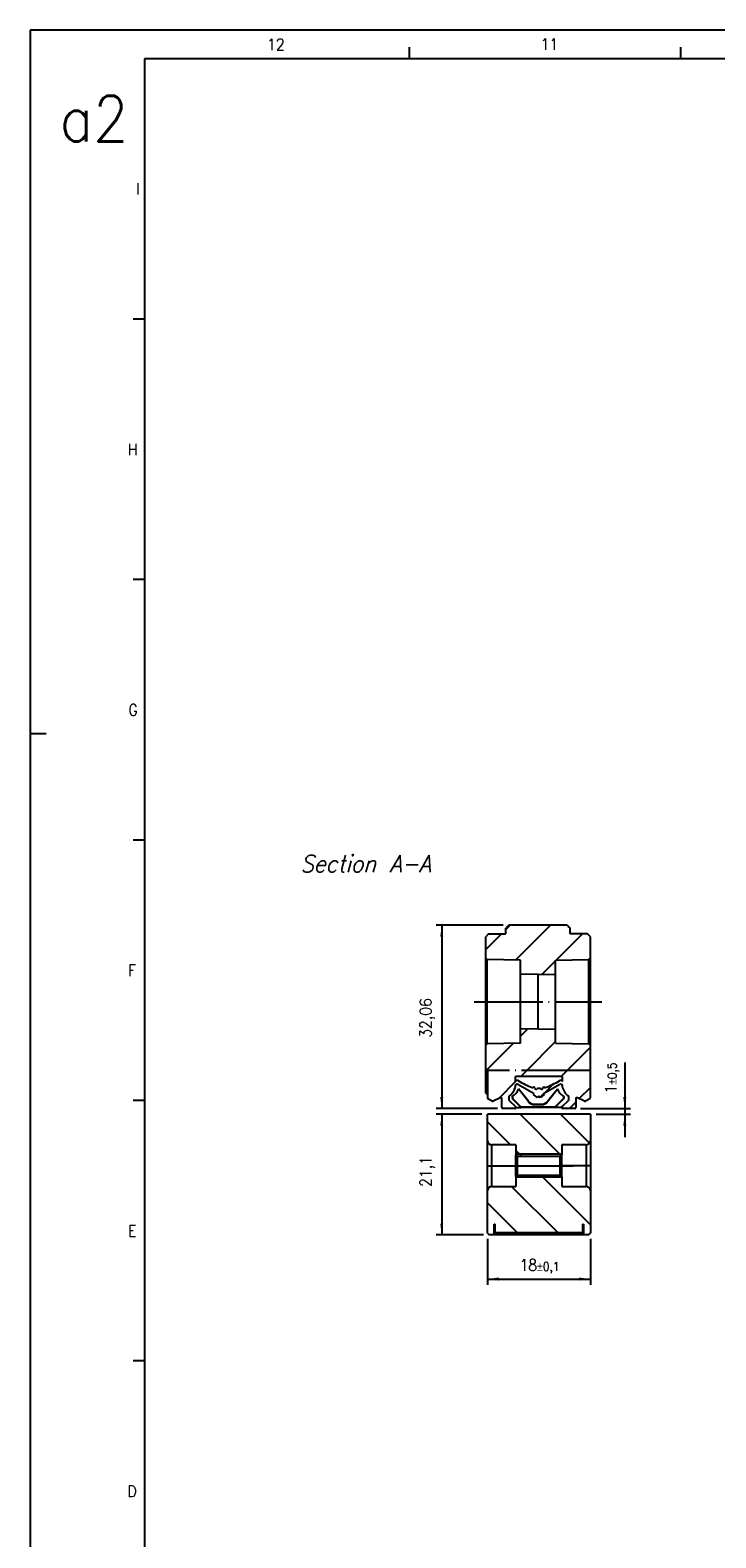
# Model space of a CAD drawing. Header units: millimetres. Extents: x -500 to 527, y -131 to 328.
# Tile 2 of 21: x -500 to -380, y 64 to 328. Entities that reach past the tile are written whole.
import ezdxf

# ---------------------------------------------------------------- set-up
doc = ezdxf.new("R2010")
doc.units = ezdxf.units.MM
doc.linetypes.add('DOT_CENTER', pattern=[14, 12, -1, 0, -1])
doc.layers.add('1', color=7, linetype='Continuous')
doc.styles.add('CONVERTER_11', font='txt.shx', dxfattribs={"width": 0.9, "oblique": 15})
doc.styles.add('CONVERTER_12', font='txt.shx', dxfattribs={"width": 0.9})
doc.dimstyles.new('ME10_DIM_10', dxfattribs={"dimtxt": 2, "dimasz": 2, "dimexe": 1, "dimexo": 1, "dimgap": 1, "dimtad": 1, "dimdsep": 46, "dimtxsty": 'CONVERTER_12', "dimsah": 1, "dimcen": 0.09, "dimclrd": 2, "dimclre": 2, "dimclrt": 2, "dimadec": 0, "dimazin": 0, "dimtfac": 1, "dimtdec": 4, "dimtix": 1, "dimtmove": 0, "dimatfit": 3, "dimfxl": 1, "dimtolj": 1, "dimtzin": 0, "dimarcsym": 0})
doc.dimstyles.new('ME10_DIM_11', dxfattribs={"dimtxt": 2, "dimasz": 2, "dimexe": 1, "dimexo": 1, "dimgap": 1, "dimtad": 1, "dimdsep": 46, "dimtxsty": 'CONVERTER_12', "dimsah": 1, "dimcen": 0.09, "dimclrd": 2, "dimclre": 2, "dimclrt": 2, "dimadec": 0, "dimazin": 0, "dimtfac": 1, "dimtdec": 4, "dimtix": 1, "dimtmove": 0, "dimatfit": 3, "dimfxl": 1, "dimtolj": 1, "dimtzin": 0, "dimarcsym": 0})
doc.dimstyles.new('ME10_DIM_12', dxfattribs={"dimtxt": 2, "dimasz": 2, "dimexe": 1, "dimexo": 1, "dimgap": 1, "dimtad": 1, "dimdsep": 46, "dimtxsty": 'CONVERTER_12', "dimsah": 1, "dimcen": 0.09, "dimclrd": 2, "dimclre": 2, "dimclrt": 2, "dimadec": 0, "dimazin": 0, "dimtol": 1, "dimtp": 0.5, "dimtm": 0.5, "dimtfac": 0.75, "dimtdec": 0, "dimtix": 1, "dimtmove": 0, "dimatfit": 3, "dimfxl": 1, "dimtolj": 1, "dimtzin": 0, "dimarcsym": 0})
doc.dimstyles.new('ME10_DIM_13', dxfattribs={"dimtxt": 2, "dimasz": 2, "dimexe": 1, "dimexo": 1, "dimgap": 1, "dimtad": 1, "dimdsep": 46, "dimtxsty": 'CONVERTER_12', "dimsah": 1, "dimcen": 0.09, "dimclrd": 2, "dimclre": 2, "dimclrt": 2, "dimadec": 0, "dimazin": 0, "dimtol": 1, "dimtp": 0.1, "dimtm": 0.1, "dimtfac": 0.75, "dimtdec": 0, "dimtix": 1, "dimtmove": 0, "dimatfit": 3, "dimfxl": 1, "dimtolj": 1, "dimtzin": 0, "dimarcsym": 0})
pattern_1 = [(-45, (0, 0), (3.535534, 3.535534), [])]
pattern_2 = [(45, (0, 0), (-3.535534, 3.535534), [])]

# ---------------------------------------------------------------- blocks, each defined once
blk = doc.blocks.new('CABEZA_ROSCADA_REGLA_S__1', base_point=(-419.65, 117.05))
at = {"linetype": 'Continuous'}
h = blk.add_hatch(dxfattribs=at)
h.set_pattern_fill('_USER', color=3, scale=5, angle=-45, pattern_type=0)
h.set_pattern_definition(pattern_1)
edge = h.paths.add_edge_path()
edge.add_line((-419.65, 133.55), (-419.65, 138.15))
edge.add_line((-419.65, 138.15), (-401.65, 138.15))
edge.add_line((-401.65, 138.15), (-401.65, 133.55))
edge.add_arc((-402.4, 133.55), 0.75, 270, 360, ccw=False)
edge.add_line((-402.4, 132.8), (-406.65, 132.8))
edge.add_line((-406.65, 132.8), (-406.65, 131.05))
edge.add_line((-406.65, 131.05), (-406.9, 130.8))
edge.add_line((-406.9, 130.8), (-414.4, 130.8))
edge.add_line((-414.4, 130.8), (-414.65, 131.05))
edge.add_line((-414.65, 131.05), (-414.65, 132.8))
edge.add_line((-414.65, 132.8), (-418.9, 132.8))
edge.add_arc((-418.9, 133.55), 0.75, 180, 270, ccw=False)
h = blk.add_hatch(dxfattribs=at)
h.set_pattern_fill('_USER', color=3, scale=5, angle=-45, pattern_type=0)
h.set_pattern_definition(pattern_1)
edge = h.paths.add_edge_path()
edge.add_line((-418.9, 125.5), (-414.65, 125.5))
edge.add_line((-414.65, 125.5), (-414.65, 127.25))
edge.add_line((-414.65, 127.25), (-414.4, 127.5))
edge.add_line((-414.4, 127.5), (-406.9, 127.5))
edge.add_line((-406.9, 127.5), (-406.65, 127.25))
edge.add_line((-406.65, 127.25), (-406.65, 125.5))
edge.add_line((-406.65, 125.5), (-402.4, 125.5))
edge.add_arc((-402.4, 124.75), 0.75, 0, 90, ccw=False)
edge.add_line((-401.65, 124.75), (-401.65, 117.35))
edge.add_line((-401.65, 117.35), (-401.95, 117.05))
edge.add_line((-401.95, 117.05), (-402.85, 117.05))
edge.add_line((-402.85, 117.05), (-402.85, 118.95))
edge.add_line((-402.85, 118.95), (-403, 118.95))
edge.add_line((-403, 118.95), (-403, 117.45))
edge.add_line((-403, 117.45), (-418.3, 117.45))
edge.add_line((-418.3, 117.45), (-418.3, 118.95))
edge.add_line((-418.3, 118.95), (-418.45, 118.95))
edge.add_line((-418.45, 118.95), (-418.45, 117.05))
edge.add_line((-418.45, 117.05), (-419.35, 117.05))
edge.add_line((-419.35, 117.05), (-419.65, 117.35))
edge.add_line((-419.65, 117.35), (-419.65, 124.75))
edge.add_arc((-418.9, 124.75), 0.75, 90, 180, ccw=False)
at = {"color": 7, "linetype": 'Continuous'}
for p, q in [((-419.65, 133.55), (-419.65, 138.15)), ((-401.65, 138.15), (-419.65, 138.15)), ((-401.65, 138.15), (-401.65, 133.55)), ((-419.65, 129.15), (-419.65, 133.55)), ((-414.65, 132.8), (-418.9, 132.8)), ((-414.65, 132.8), (-414.65, 131.05)), ((-406.65, 132.8), (-406.65, 131.05)), ((-402.4, 132.8), (-406.65, 132.8)), ((-401.65, 133.55), (-401.65, 129.15)), ((-414.4, 130.8), (-414.65, 131.05)), ((-414.65, 129.15), (-414.65, 131.05)), ((-414.4, 130.8), (-406.9, 130.8)), ((-414.4, 127.5), (-414.4, 130.8)), ((-406.9, 130.8), (-406.65, 131.05)), ((-406.9, 127.5), (-406.9, 130.8)), ((-406.65, 129.15), (-406.65, 131.05)), ((-419.65, 129.15), (-418.9, 129.15)), ((-419.65, 124.75), (-419.65, 129.15)), ((-418.9, 129.15), (-414.65, 129.15)), ((-414.65, 127.25), (-414.65, 129.15)), ((-414.4, 127.5), (-414.65, 127.25)), ((-414.65, 127.25), (-414.65, 125.5)), ((-414.4, 127.5), (-406.9, 127.5)), ((-406.9, 127.5), (-406.65, 127.25)), ((-402.4, 129.15), (-406.65, 129.15)), ((-406.65, 127.25), (-406.65, 129.15)), ((-406.65, 127.25), (-406.65, 125.5)), ((-401.65, 129.15), (-402.4, 129.15)), ((-401.65, 129.15), (-401.65, 124.75)), ((-419.65, 117.35), (-419.65, 124.75)), ((-418.9, 125.5), (-414.65, 125.5)), ((-406.65, 125.5), (-402.4, 125.5)), ((-401.65, 124.75), (-401.65, 117.35)), ((-418.45, 117.05), (-418.45, 118.95)), ((-418.45, 118.95), (-418.3, 118.95)), ((-418.3, 117.45), (-418.3, 118.95)), ((-403, 118.95), (-402.85, 118.95)), ((-403, 118.95), (-403, 117.45)), ((-402.85, 118.95), (-402.85, 117.05)), ((-419.65, 117.35), (-419.35, 117.05)), ((-418.45, 117.05), (-419.35, 117.05)), ((-402.85, 117.05), (-418.45, 117.05)), ((-418.3, 117.45), (-403, 117.45)), ((-401.95, 117.05), (-402.85, 117.05)), ((-401.95, 117.05), (-401.65, 117.35))]:
    blk.add_line(p, q, dxfattribs=at)
at = {"color": 3, "linetype": 'Continuous'}
for p, q in [((-418.9, 129.15), (-418.9, 132.8)), ((-402.4, 132.8), (-402.4, 129.15)), ((-418.9, 125.5), (-418.9, 129.15)), ((-402.4, 129.15), (-402.4, 125.5))]:
    blk.add_line(p, q, dxfattribs=at)
at = {"color": 7, "linetype": 'Continuous'}
for centre, start, end in [((-418.9, 133.55), 180, 270), ((-402.4, 133.55), 270, 0), ((-418.9, 124.75), 90, 180), ((-402.4, 124.75), 0, 90)]:
    blk.add_arc(centre, 0.75, start, end, dxfattribs=at)
at = {"layer": '1', "color": 30, "linetype": 'Continuous'}
for p, q in [((-406.65, 131.15), (-414.65, 131.15)), ((-406.65, 127.15), (-414.65, 127.15))]:
    blk.add_line(p, q, dxfattribs=at)
at = {"layer": '1', "color": 2, "linetype": 'DOT_CENTER'}
blk.add_line((-416.65, 129.15), (-404.65, 129.15), dxfattribs=at)
blk = doc.blocks.new('REGLA_S-70__2', base_point=(-419.95, 139.15))
at = {"linetype": 'Continuous'}
h = blk.add_hatch(dxfattribs=at)
h.set_pattern_fill('_USER', color=3, scale=5, angle=45, pattern_type=0)
h.set_pattern_definition(pattern_2)
edge = h.paths.add_edge_path()
edge.add_line((-413.85, 165.1), (-419.7, 165.2))
edge.add_line((-419.7, 165.2), (-419.95, 165.46))
edge.add_line((-419.95, 165.46), (-419.95, 169.21))
edge.add_line((-419.95, 169.21), (-419.45, 169.71))
edge.add_line((-419.45, 169.71), (-416.41, 169.71))
edge.add_line((-416.41, 169.71), (-416.41, 170.71))
edge.add_spline(control_points=[(-416.41, 170.71), (-416.37, 170.75), (-416.29, 170.84), (-416.16, 170.96), (-416.04, 171.09), (-415.95, 171.17), (-415.91, 171.21)], knot_values=[0, 0, 0, 0, 0.176804, 0.353607, 0.530411, 0.707214, 0.707214, 0.707214, 0.707214], degree=3, periodic=0)
edge.add_line((-415.91, 171.21), (-405.69, 171.21))
edge.add_spline(control_points=[(-405.69, 171.21), (-405.65, 171.17), (-405.56, 171.09), (-405.44, 170.96), (-405.31, 170.84), (-405.23, 170.75), (-405.19, 170.71)], knot_values=[0, 0, 0, 0, 0.176804, 0.353607, 0.530411, 0.707214, 0.707214, 0.707214, 0.707214], degree=3, periodic=0)
edge.add_line((-405.19, 170.71), (-405.19, 169.71))
edge.add_line((-405.19, 169.71), (-402.15, 169.71))
edge.add_line((-402.15, 169.71), (-401.65, 169.21))
edge.add_line((-401.65, 169.21), (-401.65, 165.46))
edge.add_line((-401.65, 165.46), (-401.9, 165.2))
edge.add_line((-401.9, 165.2), (-407.75, 165.1))
edge.add_line((-407.75, 165.1), (-407.75, 162.65))
edge.add_line((-407.75, 162.65), (-410.8, 162.6))
edge.add_line((-410.8, 162.6), (-413.85, 162.65))
edge.add_line((-413.85, 162.65), (-413.85, 165.1))
h = blk.add_hatch(dxfattribs=at)
h.set_pattern_fill('_USER', color=3, scale=5, angle=45, pattern_type=0)
h.set_pattern_definition(pattern_2)
h.paths.add_polyline_path([(-419.95, 145.83), (-419.65, 145.83), (-401.7, 145.83), (-401.65, 145.83), (-401.65, 150.24), (-401.9, 150.5), (-407.75, 150.6), (-407.75, 153.05), (-410.8, 153.1), (-413.85, 153.05), (-413.85, 150.6), (-419.7, 150.5), (-419.95, 150.24)])
h = blk.add_hatch(dxfattribs=at)
h.set_pattern_fill('_USER', color=3, scale=5, angle=45, pattern_type=0)
h.set_pattern_definition(pattern_2)
edge = h.paths.add_edge_path()
edge.add_arc((-414.45, 143.2), 0.213, 60, 115.0938)
edge.add_arc((-414.84, 144.03), 0.709, 276.9104, 295.0938, ccw=False)
edge.add_line((-414.75, 143.33), (-414.75, 143.04))
edge.add_arc((-414.95, 143.04), 0.2, 349.3965, 360, ccw=False)
edge.add_arc((-417.31, 143.48), 2.6, 305.136, 349.3965, ccw=False)
edge.add_arc((-415.7, 141.19), 0.2, 125.136, 180)
edge.add_line((-415.9, 141.19), (-415.9, 140.73))
edge.add_arc((-415.7, 140.73), 0.2, 180, 225)
edge.add_line((-415.84, 140.59), (-414.74, 139.49))
edge.add_arc((-414.88, 139.35), 0.2, 0, 45, ccw=False)
edge.add_arc((-414.88, 139.35), 0.2, 270, 360, ccw=False)
edge.add_line((-414.88, 139.15), (-416.91, 139.15))
edge.add_arc((-416.91, 139.35), 0.2, 180, 270, ccw=False)
edge.add_line((-417.11, 139.35), (-417.11, 140.85))
edge.add_arc((-417.31, 140.85), 0.2, 0, 115)
edge.add_line((-417.39, 141.04), (-418.65, 140.45))
edge.add_arc((-418.73, 140.63), 0.2, 240, 295, ccw=False)
edge.add_line((-418.83, 140.46), (-419.55, 140.88))
edge.add_arc((-419.45, 141.05), 0.2, 180, 240, ccw=False)
edge.add_line((-419.65, 141.05), (-419.65, 141.55))
edge.add_line((-419.65, 141.55), (-419.65, 145.83))
edge.add_line((-419.65, 145.83), (-401.7, 145.83))
edge.add_line((-401.7, 145.83), (-401.65, 145.83))
edge.add_line((-401.65, 145.83), (-401.65, 141.05))
edge.add_arc((-401.85, 141.05), 0.2, 300, 360, ccw=False)
edge.add_line((-401.75, 140.88), (-402.47, 140.46))
edge.add_arc((-402.57, 140.63), 0.2, 245, 300, ccw=False)
edge.add_line((-402.65, 140.45), (-403.91, 141.04))
edge.add_arc((-403.99, 140.85), 0.2, 65, 180)
edge.add_line((-404.19, 140.85), (-404.19, 139.35))
edge.add_arc((-404.39, 139.35), 0.2, 270, 360, ccw=False)
edge.add_line((-404.39, 139.15), (-406.42, 139.15))
edge.add_arc((-406.42, 139.35), 0.2, 180, 270, ccw=False)
edge.add_arc((-406.42, 139.35), 0.2, 135, 180, ccw=False)
edge.add_line((-406.56, 139.49), (-405.46, 140.59))
edge.add_arc((-405.6, 140.73), 0.2, 315, 360)
edge.add_line((-405.4, 140.73), (-405.4, 141.19))
edge.add_arc((-405.6, 141.19), 0.2, 0, 54.864)
edge.add_arc((-403.99, 143.48), 2.6, 190.1864, 234.864, ccw=False)
edge.add_line((-406.55, 143.02), (-406.55, 143.33))
edge.add_arc((-406.46, 144.03), 0.709, 244.9062, 263.0896, ccw=False)
edge.add_arc((-406.85, 143.2), 0.213, 64.9062, 120)
edge.add_line((-406.96, 143.38), (-409.85, 141.72))
edge.add_line((-409.85, 141.72), (-409.7, 141.63))
edge.add_line((-409.7, 141.63), (-410.36, 141.09))
edge.add_line((-410.36, 141.09), (-410.65, 141.25))
edge.add_line((-410.65, 141.25), (-410.94, 141.09))
edge.add_line((-410.94, 141.09), (-411.6, 141.63))
edge.add_line((-411.6, 141.63), (-411.45, 141.72))
edge.add_line((-411.45, 141.72), (-414.34, 143.38))
edge = h.paths.add_edge_path(flags=16)
edge.add_arc((-414.85, 144.14), 0.203, 297.9917, 309.0184)
edge.add_arc((-414.45, 143.66), 0.426, 58.8346, 129.0184, ccw=False)
edge.add_arc((-406.86, 156.21), 14.25, 238.8346, 249.7069)
edge.add_arc((-411.73, 143.05), 0.213, 249.7069, 298.7494)
edge.add_arc((-411.52, 142.68), 0.206, 8.6154, 118.7494, ccw=False)
edge.add_arc((-411.12, 142.74), 0.206, 188.6154, 312.2603)
edge.add_arc((-410.77, 142.36), 0.305, 65.9098, 132.2603, ccw=False)
edge.add_arc((-410.53, 142.36), 0.305, 47.7397, 114.0902, ccw=False)
edge.add_arc((-410.18, 142.74), 0.206, 227.7397, 351.3846)
edge.add_arc((-409.78, 142.68), 0.206, 61.2506, 171.3846, ccw=False)
edge.add_arc((-409.57, 143.05), 0.213, 241.2506, 290.2931)
edge.add_arc((-414.44, 156.21), 14.25, 290.2931, 301.1654)
edge.add_arc((-406.85, 143.66), 0.426, 50.9816, 121.1654, ccw=False)
edge.add_arc((-406.45, 144.14), 0.203, 230.9816, 242.0083)
edge.add_line((-406.55, 143.96), (-406.55, 144.79))
edge.add_line((-406.55, 144.79), (-414.75, 144.79))
edge.add_line((-414.75, 144.79), (-414.75, 143.96))
at = {"color": 7, "linetype": 'Continuous'}
for p, q in [((-419.45, 169.71), (-419.95, 169.21)), ((-419.95, 165.46), (-419.95, 169.21)), ((-419.45, 169.71), (-416.41, 169.71)), ((-416.41, 169.71), (-416.41, 170.71)), ((-405.69, 171.21), (-415.91, 171.21)), ((-405.19, 169.71), (-405.19, 170.71)), ((-402.15, 169.71), (-405.19, 169.71)), ((-401.65, 169.21), (-402.15, 169.71)), ((-401.65, 165.46), (-401.65, 169.21)), ((-419.95, 150.24), (-419.95, 165.46)), ((-419.7, 165.2), (-419.95, 165.46)), ((-419.7, 150.5), (-419.7, 165.2)), ((-413.85, 165.1), (-419.7, 165.2)), ((-413.85, 162.65), (-413.85, 165.1)), ((-407.75, 165.1), (-401.9, 165.2)), ((-407.75, 162.65), (-407.75, 165.1)), ((-401.9, 165.2), (-401.65, 165.46)), ((-401.9, 150.5), (-401.9, 165.2)), ((-401.65, 150.24), (-401.65, 165.46)), ((-413.85, 153.05), (-413.85, 162.65)), ((-410.8, 162.6), (-413.85, 162.65)), ((-410.8, 162.6), (-407.75, 162.65)), ((-407.75, 153.05), (-407.75, 162.65)), ((-410.8, 153.1), (-413.85, 153.05)), ((-413.85, 150.6), (-413.85, 153.05)), ((-410.8, 153.1), (-407.75, 153.05)), ((-407.75, 150.6), (-407.75, 153.05)), ((-419.7, 150.5), (-419.95, 150.24)), ((-413.85, 150.6), (-419.7, 150.5)), ((-407.75, 150.6), (-401.9, 150.5)), ((-401.9, 150.5), (-401.65, 150.24)), ((-419.95, 145.83), (-419.95, 150.24)), ((-401.65, 145.83), (-401.65, 150.24)), ((-419.95, 145.83), (-419.65, 145.83)), ((-419.95, 141.85), (-419.95, 145.83)), ((-419.65, 145.83), (-419.65, 141.55)), ((-401.65, 141.05), (-401.65, 145.83)), ((-414.75, 143.96), (-414.75, 144.79)), ((-406.55, 144.79), (-414.75, 144.79)), ((-414.75, 143.04), (-414.75, 143.33)), ((-411.45, 141.72), (-414.34, 143.38)), ((-412.53, 140.42), (-414.21, 142.58)), ((-412.5, 140.48), (-414.19, 142.63)), ((-406.96, 143.38), (-409.85, 141.72)), ((-409.1, 140.48), (-407.41, 142.63)), ((-409.07, 140.42), (-407.39, 142.58)), ((-406.55, 144.79), (-406.55, 143.96)), ((-406.55, 143.33), (-406.55, 143.02)), ((-419.95, 141.85), (-419.65, 141.55)), ((-419.65, 141.55), (-419.65, 141.05)), ((-418.83, 140.46), (-419.55, 140.88)), ((-417.39, 141.04), (-418.65, 140.45)), ((-417.11, 139.35), (-417.11, 140.85)), ((-415.9, 141.19), (-415.9, 140.73)), ((-415.84, 140.59), (-414.74, 139.49)), ((-415.3, 141.28), (-415.3, 140.9)), ((-415.3, 140.9), (-415.25, 140.92)), ((-415.3, 140.9), (-413.75, 139.35)), ((-415.25, 141.32), (-415.25, 140.92)), ((-415.25, 140.92), (-413.73, 139.4)), ((-411.6, 141.63), (-411.45, 141.72)), ((-410.94, 141.09), (-411.6, 141.63)), ((-411.34, 139.85), (-410.26, 139.85)), ((-411.32, 139.9), (-410.28, 139.9)), ((-410.65, 141.25), (-410.94, 141.09)), ((-410.36, 141.09), (-410.65, 141.25)), ((-409.7, 141.63), (-410.36, 141.09)), ((-409.85, 141.72), (-409.7, 141.63)), ((-406.35, 140.92), (-407.87, 139.4)), ((-406.3, 140.9), (-407.85, 139.35)), ((-406.56, 139.49), (-405.46, 140.59)), ((-406.35, 141.32), (-406.35, 140.92)), ((-406.3, 140.9), (-406.35, 140.92)), ((-406.3, 141.28), (-406.3, 140.9)), ((-405.4, 140.73), (-405.4, 141.19)), ((-404.19, 140.85), (-404.19, 139.35)), ((-402.65, 140.45), (-403.91, 141.04)), ((-401.75, 140.88), (-402.47, 140.46)), ((-414.88, 139.15), (-416.91, 139.15)), ((-414.68, 139.35), (-413.75, 139.35)), ((-413.75, 139.35), (-413.73, 139.4)), ((-407.85, 139.35), (-413.75, 139.35)), ((-407.87, 139.4), (-413.73, 139.4)), ((-407.85, 139.35), (-407.87, 139.4)), ((-406.62, 139.35), (-407.85, 139.35)), ((-404.39, 139.15), (-406.42, 139.15))]:
    blk.add_line(p, q, dxfattribs=at)
at = {"color": 3, "linetype": 'Continuous'}
for p, q in [((-410.8, 153.1), (-410.8, 162.6)), ((-412.5, 140.48), (-412.53, 140.42)), ((-411.32, 139.9), (-411.34, 139.85)), ((-410.28, 139.9), (-410.26, 139.85)), ((-409.1, 140.48), (-409.07, 140.42))]:
    blk.add_line(p, q, dxfattribs=at)
at = {"color": 2, "linetype": 'DOT_CENTER'}
for q in [(-419.65, 145.83), (-401.65, 145.83)]:
    blk.add_line((-401.7, 145.83), q, dxfattribs=at)
at = {"color": 7, "linetype": 'Continuous'}
for centre, radius, start, end in [((-417.31, 143.48), 2.6, 305.136, 349.3965), ((-416.55, 143.45), 2.5, 301.3957, 339.5506), ((-414.95, 143.04), 0.2, 349.3965, 0), ((-414.85, 144.14), 0.203, 297.9917, 309.0184), ((-414.84, 144.03), 0.709, 276.9104, 295.0938), ((-414.45, 143.66), 0.426, 58.8346, 129.0184), ((-414.45, 143.2), 0.213, 60, 115.0938), ((-406.86, 156.21), 14.25, 238.8346, 249.7069), ((-416.55, 143.45), 2.5, 339.5506, 340.9699), ((-411.73, 143.05), 0.213, 249.7069, 298.7494), ((-411.52, 142.68), 0.206, 8.6154, 118.7494), ((-411.12, 142.74), 0.206, 188.6154, 312.2603), ((-410.77, 142.36), 0.305, 65.9098, 132.2603), ((-410.53, 142.36), 0.305, 47.7397, 114.0902), ((-410.18, 142.74), 0.206, 227.7397, 351.3846), ((-409.78, 142.68), 0.206, 61.2506, 171.3846), ((-409.57, 143.05), 0.213, 241.2506, 290.2931), ((-414.44, 156.21), 14.25, 290.2931, 301.1654), ((-405.05, 143.45), 2.5, 199.0301, 200.4494), ((-405.05, 143.45), 2.5, 200.4494, 238.6043), ((-406.85, 143.66), 0.426, 50.9816, 121.1654), ((-406.85, 143.2), 0.213, 64.9062, 120), ((-406.46, 144.03), 0.709, 244.9062, 263.0896), ((-406.45, 144.14), 0.203, 230.9816, 242.0083), ((-403.99, 143.48), 2.6, 190.1864, 234.864), ((-419.45, 141.05), 0.2, 180, 240), ((-418.73, 140.63), 0.2, 240, 295), ((-417.31, 140.85), 0.2, 0, 115), ((-415.7, 141.19), 0.2, 125.136, 180), ((-415.7, 140.73), 0.2, 180, 225), ((-416.55, 143.45), 2.5, 300, 301.3957), ((-411.34, 141.35), 1.5, 218, 270), ((-411.32, 141.4), 1.5, 218, 270), ((-410.28, 141.4), 1.5, 270, 322), ((-410.26, 141.35), 1.5, 270, 322), ((-405.05, 143.45), 2.5, 238.6043, 240), ((-405.6, 141.19), 0.2, 0, 54.864), ((-405.6, 140.73), 0.2, 315, 0), ((-403.99, 140.85), 0.2, 65, 180), ((-402.57, 140.63), 0.2, 245, 300), ((-401.85, 141.05), 0.2, 300, 0), ((-416.91, 139.35), 0.2, 180, 270), ((-414.88, 139.35), 0.2, 270, 360), ((-414.88, 139.35), 0.2, 360, 45), ((-406.42, 139.35), 0.2, 135, 180), ((-406.42, 139.35), 0.2, 180, 270), ((-404.39, 139.35), 0.2, 270, 0)]:
    blk.add_arc(centre, radius, start, end, dxfattribs=at)
for points in [[(-415.91, 171.21), (-415.95, 171.17), (-416.04, 171.09), (-416.16, 170.96), (-416.29, 170.84), (-416.37, 170.75), (-416.41, 170.71)], [(-405.69, 171.21), (-405.65, 171.17), (-405.56, 171.09), (-405.44, 170.96), (-405.31, 170.84), (-405.23, 170.75), (-405.19, 170.71)]]:
    blk.add_open_spline(points, degree=3, dxfattribs=at)
at = {"layer": '1', "color": 2, "linetype": 'DOT_CENTER'}
blk.add_line((-421.95, 157.85), (-399.65, 157.85), dxfattribs=at)
blk = doc.blocks.new('REGLA_S2-170-T__3', base_point=(-419.95, 117.05))
for name, p in [('REGLA_S-70__2', (-419.95, 139.15)), ('CABEZA_ROSCADA_REGLA_S__1', (-419.65, 117.05))]:
    blk.add_blockref(name, p)
blk = doc.blocks.new('*D52')
at = {"layer": '1', "color": 2, "linetype": 'Continuous'}
for p, q in [((-416.91, 171.21), (-428.63, 171.21)), ((-427.63, 171.21), (-427.63, 139.15)), ((-417.91, 139.15), (-428.63, 139.15))]:
    blk.add_line(p, q, dxfattribs=at)
at = {"layer": '1', "color": 2}
for points in [[(-427.37, 169.21), (-427.89, 169.21), (-427.63, 171.21)], [(-427.89, 141.15), (-427.37, 141.15), (-427.63, 139.15)]]:
    blk.add_solid(points, dxfattribs=at)
at = {"layer": '1', "color": 2, "insert": (-428.83, 151.53), "char_height": 2, "attachment_point": 7, "rotation": 90, "line_spacing_factor": 0.60024, "style": 'CONVERTER_12'}
blk.add_mtext('32,06', dxfattribs=at)
blk = doc.blocks.new('*D53')
at = {"layer": '1', "color": 2, "linetype": 'Continuous'}
for p, q in [((-420.65, 138.15), (-428.63, 138.15)), ((-427.63, 138.15), (-427.63, 117.05)), ((-420.35, 117.05), (-428.63, 117.05))]:
    blk.add_line(p, q, dxfattribs=at)
at = {"layer": '1', "color": 2}
for points in [[(-427.37, 136.15), (-427.89, 136.15), (-427.63, 138.15)], [(-427.89, 119.05), (-427.37, 119.05), (-427.63, 117.05)]]:
    blk.add_solid(points, dxfattribs=at)
at = {"layer": '1', "color": 2, "insert": (-428.83, 125.45), "char_height": 2, "attachment_point": 7, "rotation": 90, "line_spacing_factor": 0.60024, "style": 'CONVERTER_12'}
blk.add_mtext('21,1', dxfattribs=at)
blk = doc.blocks.new('*D54')
at = {"layer": '1', "color": 2, "linetype": 'Continuous'}
for p, q in [((-395.63, 147.21), (-395.63, 139.15)), ((-403.39, 139.15), (-394.63, 139.15)), ((-400.65, 138.15), (-394.63, 138.15)), ((-395.63, 139.15), (-395.63, 138.15)), ((-395.63, 138.15), (-395.63, 134.15))]:
    blk.add_line(p, q, dxfattribs=at)
at = {"layer": '1', "color": 2}
for points in [[(-395.89, 141.15), (-395.36, 141.15), (-395.63, 139.15)], [(-395.36, 136.15), (-395.89, 136.15), (-395.63, 138.15)]]:
    blk.add_solid(points, dxfattribs=at)
at = {"layer": '1', "color": 2, "insert": (-396.63, 141.79), "char_height": 2, "attachment_point": 7, "rotation": 90, "line_spacing_factor": 0.60024, "style": 'CONVERTER_12'}
blk.add_mtext('\\C2;1\\C2;\\H1.5;{\\Fgdt;`}0,5', dxfattribs=at)
blk = doc.blocks.new('*D55')
at = {"layer": '1', "color": 2, "linetype": 'Continuous'}
for p, q in [((-419.65, 116.35), (-419.65, 108.33)), ((-401.65, 116.35), (-401.65, 108.33)), ((-419.65, 109.33), (-401.65, 109.33))]:
    blk.add_line(p, q, dxfattribs=at)
at = {"layer": '1', "color": 2}
for points in [[(-417.65, 109.6), (-417.65, 109.07), (-419.65, 109.33)], [(-403.65, 109.07), (-403.65, 109.6), (-401.65, 109.33)]]:
    blk.add_solid(points, dxfattribs=at)
at = {"layer": '1', "color": 2, "insert": (-414.04, 110.33), "char_height": 2, "attachment_point": 7, "rotation": 0.0001, "line_spacing_factor": 0.60024, "style": 'CONVERTER_12'}
blk.add_mtext('\\C2;18\\C2;\\H1.5;{\\Fgdt;`}0,1', dxfattribs=at)
blk = doc.blocks.new('_A2', base_point=(89.41, -87.22))
at = {"layer": '1', "color": 2, "linetype": 'Continuous'}
for p, q in [((-499.59, 327.78), (-499.59, 204.78)), ((94.41, 327.78), (-499.59, 327.78)), ((-433.27, 322.78), (-433.27, 324.78)), ((-385.85, 322.78), (-385.85, 324.78)), ((-479.59, 277.23), (-481.59, 277.23)), ((-479.59, 231.67), (-481.59, 231.67)), ((-499.59, 204.78), (-499.59, -92.22)), ((-499.59, 204.78), (-496.78, 204.78)), ((-479.59, 186.12), (-481.59, 186.12)), ((-479.59, 140.56), (-481.59, 140.56)), ((-479.59, 95.01), (-481.59, 95.01))]:
    blk.add_line(p, q, dxfattribs=at)
at = {"layer": '1', "color": 7, "linetype": 'Continuous'}
for p, q in [((-479.59, 322.78), (-479.59, -87.22)), ((89.41, 322.78), (-479.59, 322.78))]:
    blk.add_line(p, q, dxfattribs=at)
at = {"layer": '1', "color": 2, "char_height": 2, "attachment_point": 4, "line_spacing_factor": 1.20048, "style": 'CONVERTER_12'}
for s, insert in [('12', (-458.17, 325.28)), ('11', (-410.36, 325.34)), ('I', (-481.09, 300.01)), ('H', (-482.53, 254.45)), ('G', (-482.41, 208.89)), ('F', (-482.49, 163.34)), ('E', (-482.49, 117.78)), ('D', (-482.58, 72.23))]:
    blk.add_mtext(s, dxfattribs=dict(at, insert=insert))
at = {"layer": '1', "color": 6, "insert": (-494.45, 312.31), "char_height": 8, "attachment_point": 4, "line_spacing_factor": 1.20048, "style": 'CONVERTER_12'}
blk.add_mtext('a2', dxfattribs=at)
blk = doc.blocks.new('B-B__4', base_point=(-410.8, 144.2))
blk.add_blockref('REGLA_S2-170-T__3', (-419.95, 117.05))
at = {"layer": '1', "color": 7, "insert": (-440.95, 183.5), "char_height": 3, "attachment_point": 2, "line_spacing_factor": 1.20048, "style": 'CONVERTER_11'}
blk.add_mtext('Section A-A', dxfattribs=at)
at = {"layer": '1'}
for base, p1, p2, dimstyle, picture, middle in [((-427.629, 171.21), (-416.908, 139.15), (-415.91, 171.21), 'ME10_DIM_10', '*D52', (-429.729, 155.18)), ((-395.628, 139.15), (-401.65, 138.15), (-404.392, 139.15), 'ME10_DIM_12', '*D54', (-397.628, 144.499)), ((-427.629, 138.15), (-419.35, 117.05), (-419.65, 138.15), 'ME10_DIM_11', '*D53', (-429.729, 127.6))]:
    dim = blk.add_linear_dim(base=base, p1=p1, p2=p2, angle=90, dimstyle=dimstyle, dxfattribs=at)
    dim.commit()
    dim.dimension.update_dxf_attribs({"geometry": picture, "text_midpoint": middle, "text_rotation": 90})
dim = blk.add_aligned_dim(p1=(-401.65, 117.35), p2=(-419.65, 117.35), distance=8.017, dimstyle='ME10_DIM_13', dxfattribs=at)
dim.commit()
dim.dimension.update_dxf_attribs({"geometry": '*D55', "text_midpoint": (-410.65, 111.333), "text_rotation": 0.00014})

msp = doc.modelspace()

# ---------------------------------------------------------------- block references
for name, p in [('_A2', (89.41, -87.22)), ('B-B__4', (-410.8, 144.2))]:
    msp.add_blockref(name, p)

doc.saveas('drawing.dxf')
